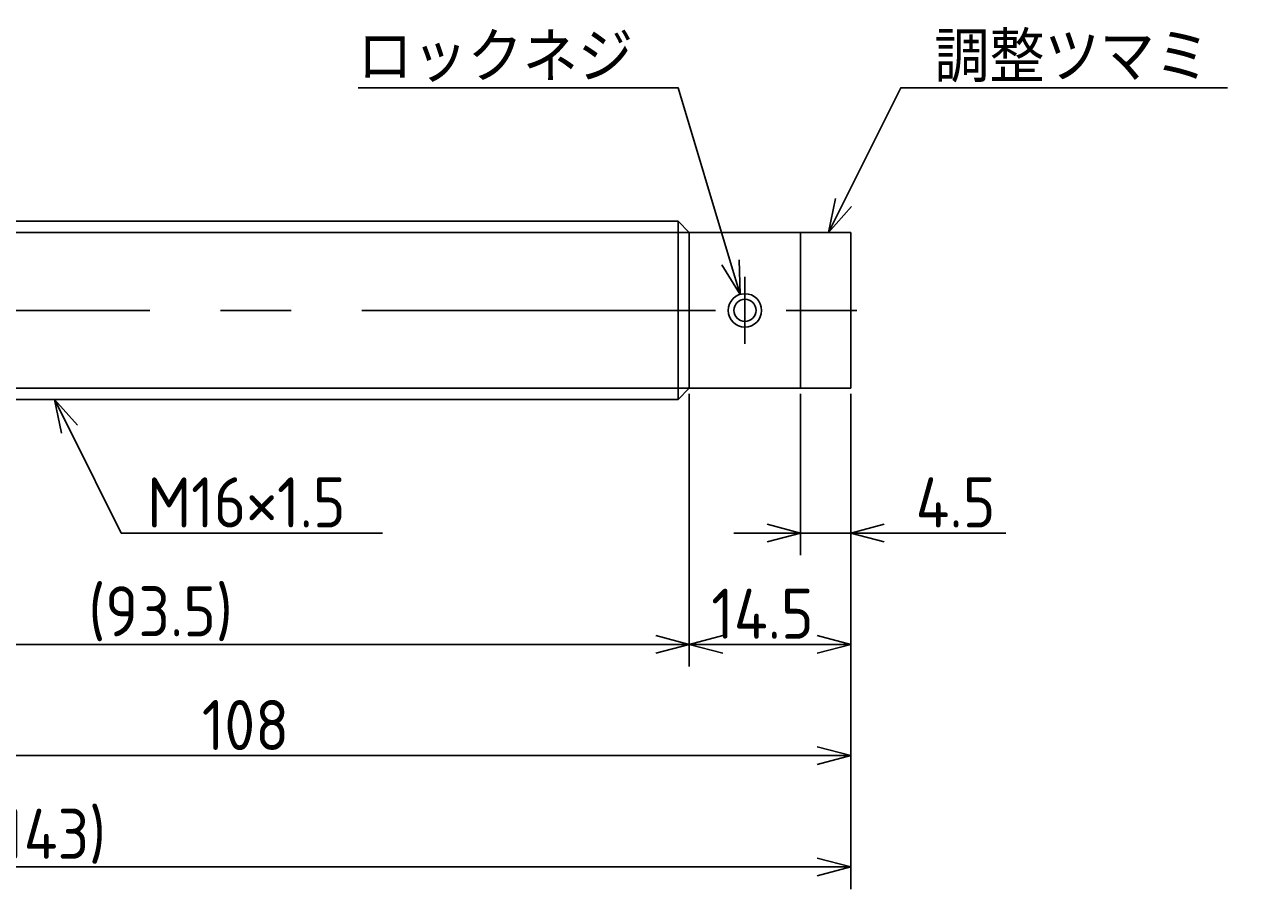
# Model space of a CAD drawing. Extents: x 76 to 390, y 122 to 211.
# Tile 4 of 4: x 279 to 390, y 133 to 211. Entities that reach past the tile are written whole.
import ezdxf

# ---------------------------------------------------------------- set-up
doc = ezdxf.new("R2010")
doc.units = 0
doc.linetypes.add('CENTER', pattern=[50.8, 31.75, -6.35, 6.35, -6.35])
doc.layers.get('0').update_dxf_attribs({"linetype": 'CONTINUOUS'})
doc.layers.get('DEFPOINTS').update_dxf_attribs({"linetype": 'CONTINUOUS'})
doc.layers.add('図形', color=7, linetype='CONTINUOUS')
doc.layers.add('寸法_文字', color=3, linetype='CONTINUOUS')
doc.layers.get('0').off()
doc.styles.add('DIMENSION', font='isocp.shx', dxfattribs={"bigfont": 'bigfont.shx'})
doc.dimstyles.get("Standard").update_dxf_attribs({"dimtxt": 0.18, "dimasz": 0.18, "dimexe": 0.18, "dimexo": 0.0625, "dimgap": 0.09, "dimtad": 0, "dimtih": 1, "dimtoh": 1, "dimzin": 0, "dimcen": 0.09, "dimazin": 3, "dimtfac": 1, "dimtofl": 0, "dimtmove": 0, "dimatfit": 3})

# ---------------------------------------------------------------- blocks, each defined once
blk = doc.blocks.new('_OPEN30')
at = {"color": 0, "linetype": 'BYBLOCK'}
for p, q in [((-1, 0.268), (0, 0)), ((0, 0), (-1, -0.268)), ((0, 0), (-1, 0))]:
    blk.add_line(p, q, dxfattribs=at)
blk = doc.blocks.new('*U32')
at = {"layer": '寸法_文字', "color": 3, "style": 'DIMENSION'}
blk.add_text('4.5', height=4.5, dxfattribs=at).set_placement((358.825, 165.5))
blk = doc.blocks.new('*D31')
at = {"layer": 'DEFPOINTS', "color": 0}
for p in [(348.5, 178), (353, 178), (348.5, 165)]:
    blk.add_point(p, dxfattribs=at)
at = {"layer": '寸法_文字', "color": 3}
for p, q in [((348.5, 177.5), (348.5, 163)), ((353, 177.5), (353, 163)), ((345.5, 165), (342.5, 165)), ((348.5, 165), (353, 165)), ((356, 165), (366.94, 165))]:
    blk.add_line(p, q, dxfattribs=at)
at = {"layer": '図形'}
blk.add_blockref('*U32', (0, 0), dxfattribs=at)
at = {"layer": '寸法_文字', "color": 3, "xscale": 3, "yscale": 3, "zscale": 3}
blk.add_blockref('_OPEN30', (348.5, 165), dxfattribs=at)
at = {"layer": '寸法_文字', "color": 3, "xscale": 3, "yscale": 3, "zscale": 3, "rotation": 180}
blk.add_blockref('_OPEN30', (353, 165), dxfattribs=at)
blk = doc.blocks.new('*U34')
at = {"layer": '寸法_文字', "color": 3, "style": 'DIMENSION'}
blk.add_text('14.5', height=4.5, dxfattribs=at).set_placement((340.48, 155.5))
blk = doc.blocks.new('*D33')
at = {"layer": 'DEFPOINTS', "color": 0}
for p in [(338.5, 178), (353, 178), (338.5, 155)]:
    blk.add_point(p, dxfattribs=at)
at = {"layer": '寸法_文字', "color": 3}
for p, q in [((338.5, 177.5), (338.5, 153)), ((353, 177.5), (353, 153)), ((350, 155), (341.5, 155))]:
    blk.add_line(p, q, dxfattribs=at)
at = {"layer": '図形'}
blk.add_blockref('*U34', (0, 0), dxfattribs=at)
at = {"layer": '寸法_文字', "color": 3, "xscale": 3, "yscale": 3, "zscale": 3, "rotation": 180}
blk.add_blockref('_OPEN30', (338.5, 155), dxfattribs=at)
at = {"layer": '寸法_文字', "color": 3, "xscale": 3, "yscale": 3, "zscale": 3}
blk.add_blockref('_OPEN30', (353, 155), dxfattribs=at)
blk = doc.blocks.new('*U36')
at = {"layer": '寸法_文字', "color": 3, "style": 'DIMENSION'}
blk.add_text('(93.5)', height=4.5, dxfattribs=at).set_placement((284.54, 155.72))
blk = doc.blocks.new('*D35')
at = {"layer": 'DEFPOINTS', "color": 0}
for p in [(245, 178), (338.5, 178), (245, 155)]:
    blk.add_point(p, dxfattribs=at)
at = {"layer": '寸法_文字', "color": 3}
for p, q in [((245, 177.5), (245, 153)), ((338.5, 177.5), (338.5, 153)), ((335.5, 155), (248, 155))]:
    blk.add_line(p, q, dxfattribs=at)
at = {"layer": '図形'}
blk.add_blockref('*U36', (0, 0), dxfattribs=at)
at = {"layer": '寸法_文字', "color": 3, "xscale": 3, "yscale": 3, "zscale": 3, "rotation": 180}
blk.add_blockref('_OPEN30', (245, 155), dxfattribs=at)
at = {"layer": '寸法_文字', "color": 3, "xscale": 3, "yscale": 3, "zscale": 3}
blk.add_blockref('_OPEN30', (338.5, 155), dxfattribs=at)
blk = doc.blocks.new('*U42')
at = {"layer": '寸法_文字', "color": 3, "style": 'DIMENSION'}
blk.add_text('(143)', height=4.5, dxfattribs=at).set_placement((275.2, 135.725))
blk = doc.blocks.new('*D41')
at = {"layer": 'DEFPOINTS', "color": 0}
for p in [(210, 185), (353, 178), (210, 135)]:
    blk.add_point(p, dxfattribs=at)
at = {"layer": '寸法_文字', "color": 3}
for p, q in [((210, 184.5), (210, 133)), ((353, 177.5), (353, 133)), ((350, 135), (213, 135))]:
    blk.add_line(p, q, dxfattribs=at)
at = {"layer": '図形'}
blk.add_blockref('*U42', (0, 0), dxfattribs=at)
at = {"layer": '寸法_文字', "color": 3, "xscale": 3, "yscale": 3, "zscale": 3, "rotation": 180}
blk.add_blockref('_OPEN30', (210, 135), dxfattribs=at)
at = {"layer": '寸法_文字', "color": 3, "xscale": 3, "yscale": 3, "zscale": 3}
blk.add_blockref('_OPEN30', (353, 135), dxfattribs=at)
blk = doc.blocks.new('*U44')
at = {"layer": '寸法_文字', "color": 3, "style": 'DIMENSION'}
blk.add_text('108', height=4.5, dxfattribs=at).set_placement((294.725, 145.5))
blk = doc.blocks.new('*D43')
at = {"layer": 'DEFPOINTS', "color": 0}
for p in [(245, 178), (353, 178), (245, 145)]:
    blk.add_point(p, dxfattribs=at)
at = {"layer": '寸法_文字', "color": 3}
for p, q in [((245, 177.5), (245, 143)), ((353, 177.5), (353, 143)), ((350, 145), (248, 145))]:
    blk.add_line(p, q, dxfattribs=at)
at = {"layer": '図形'}
blk.add_blockref('*U44', (0, 0), dxfattribs=at)
at = {"layer": '寸法_文字', "color": 3, "xscale": 3, "yscale": 3, "zscale": 3, "rotation": 180}
blk.add_blockref('_OPEN30', (245, 145), dxfattribs=at)
at = {"layer": '寸法_文字', "color": 3, "xscale": 3, "yscale": 3, "zscale": 3}
blk.add_blockref('_OPEN30', (353, 145), dxfattribs=at)
blk = doc.blocks.new('*U59')
at = {"layer": '寸法_文字'}
blk.add_lwpolyline([(282.84, 174.32), (287.5, 165), (290, 165), (310.94, 165)], dxfattribs=at)
at = {"layer": '寸法_文字', "xscale": 3, "yscale": 3, "zscale": 3, "rotation": 116.5650511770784}
blk.add_blockref('_OPEN30', (281.5, 177), dxfattribs=at)
blk = doc.blocks.new('*U60')
at = {"layer": '寸法_文字', "style": 'DIMENSION'}
blk.add_text('M16×1.5', height=4.5, dxfattribs=at).set_placement((289.825, 165.5))
blk = doc.blocks.new('*U61')
at = {"layer": '寸法_文字'}
blk.add_lwpolyline([(342.21, 189.31), (337.5, 205), (335, 205), (308.77, 205)], dxfattribs=at)
at = {"layer": '寸法_文字', "xscale": 3, "yscale": 3, "zscale": 3, "rotation": 286.6992442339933}
blk.add_blockref('_OPEN30', (343.07, 186.44), dxfattribs=at)
blk = doc.blocks.new('*U62')
at = {"layer": '寸法_文字', "style": 'DIMENSION'}
blk.add_text('ロックネジ', height=4.5, dxfattribs=at).set_placement((308.7, 205.5))
blk = doc.blocks.new('*U63')
at = {"layer": '寸法_文字'}
blk.add_lwpolyline([(352.34, 194.68), (357.5, 205), (360, 205), (386.82, 205)], dxfattribs=at)
at = {"layer": '寸法_文字', "xscale": 3, "yscale": 3, "zscale": 3, "rotation": 243.434948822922}
blk.add_blockref('_OPEN30', (351, 192), dxfattribs=at)
blk = doc.blocks.new('*U64')
at = {"layer": '寸法_文字', "style": 'DIMENSION'}
blk.add_text('調整ツマミ', height=4.5, dxfattribs=at).set_placement((360.5, 205.5))

msp = doc.modelspace()

# ---------------------------------------------------------------- linework, layer by layer
at = {"layer": '図形'}
for p, q in [((246.004, 193), (337.5, 193)), ((337.5, 177), (337.5, 193)), ((338.5, 192), (337.5, 193)), ((338.5, 192), (353, 192)), ((338.5, 178), (338.5, 192)), ((348.5, 178), (348.5, 192)), ((353, 178), (353, 192)), ((338.5, 178), (337.5, 177)), ((338.5, 178), (353, 178)), ((246, 177), (337.5, 177))]:
    msp.add_line(p, q, dxfattribs=at)
at = {"layer": '図形', "color": 3}
for p, q in [((245, 192), (338.5, 192)), ((245, 178), (338.5, 178))]:
    msp.add_line(p, q, dxfattribs=at)
at = {"layer": '図形', "color": 3, "linetype": 'CENTER'}
for p, q in [((343.5, 181.993), (343.5, 188.007)), ((207.5, 185), (357.5, 185))]:
    msp.add_line(p, q, dxfattribs=at)
at = {"layer": '図形'}
for radius in [1.5, 1]:
    msp.add_circle((343.5, 185), radius, dxfattribs=at)

# ---------------------------------------------------------------- block references
for name in ['*U62', '*U64', '*U61', '*U63', '*U59', '*U60']:
    msp.add_blockref(name, (0, 0), dxfattribs=at)

# ---------------------------------------------------------------- dimensions: what is measured, and where the dimension line sits
at = {"layer": '寸法_文字'}
for base, p1, p2, picture, middle in [((210, 135), (353, 178), (210, 185), '*D41', (281.5, 135)), ((245, 155), (338.5, 178), (245, 178), '*D35', (291.75, 155))]:
    dim = msp.add_linear_dim(base=base, p1=p1, p2=p2, text='(<>)', dimstyle='Standard', dxfattribs=at)
    dim.commit()
    dim.dimension.update_dxf_attribs({"geometry": picture, "text_midpoint": middle, "dimtype": 128})
for base, p2, picture, middle in [((245, 145), (245, 178), '*D43', (299, 145)), ((338.5, 155), (338.5, 178), '*D33', (345.75, 155)), ((348.5, 165), (348.5, 178), '*D31', (362.968, 165))]:
    dim = msp.add_linear_dim(base=base, p1=(353, 178), p2=p2, dimstyle='Standard', dxfattribs=at)
    dim.commit()
    dim.dimension.update_dxf_attribs({"geometry": picture, "text_midpoint": middle, "dimtype": 128})

doc.saveas('drawing.dxf')
